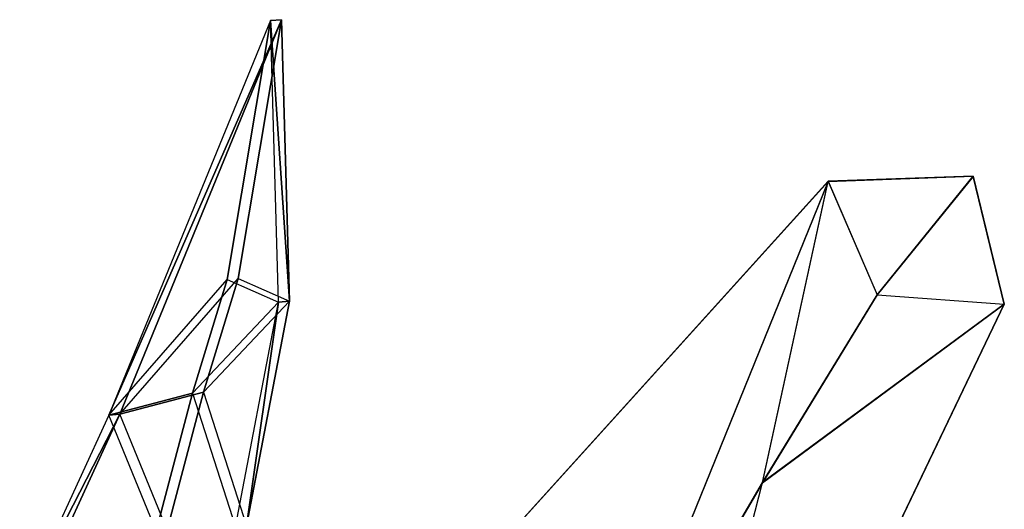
# Model space of a CAD drawing. Header units: metres. Extents: x -305 to 296, y -370 to 370.
# Tile 13 of 13: x 2 to 296, y 224 to 370. Entities that reach past the tile are written whole.
import ezdxf

# ---------------------------------------------------------------- set-up
doc = ezdxf.new("R2010")
doc.units = ezdxf.units.M

msp = doc.modelspace()

# ---------------------------------------------------------------- linework, layer by layer
for points in [[(80.2435, 370.038, -94.9362), (76.9406, 369.78, -92.6948), (28.7551, 252.15, -177.255)], [(80.2435, 370.038, -94.9362), (28.7551, 252.15, -177.255), (32.058, 252.408, -179.496)], [(28.7551, 252.15, -177.255), (64.0278, 292.604, -120.615), (76.9406, 369.78, -92.6948)], [(32.058, 252.408, -179.496), (67.3307, 292.862, -122.857), (80.2435, 370.038, -94.9362)], [(76.9406, 369.78, -92.6948), (64.0278, 292.604, -120.615), (79.3839, 285.862, -98.7632)], [(80.2435, 370.038, -94.9362), (67.3307, 292.862, -122.857), (82.6868, 286.12, -101.005)], [(82.6868, 286.12, -101.005), (76.9406, 369.78, -92.6948), (80.2435, 370.038, -94.9362)], [(82.6868, 286.12, -101.005), (79.3839, 285.862, -98.7632), (76.9406, 369.78, -92.6948)], [(286.428, 323.357, -226.333), (286.425, 323.316, -230.333), (243.199, 321.811, -230.333)], [(286.428, 323.357, -226.333), (243.199, 321.811, -230.333), (243.202, 321.852, -226.333)], [(257.761, 287.987, -230.333), (286.425, 323.316, -230.333), (243.199, 321.811, -230.333)], [(257.764, 288.028, -226.333), (286.428, 323.357, -226.333), (243.202, 321.852, -226.333)], [(257.761, 287.987, -230.333), (295.659, 285.204, -230.333), (286.425, 323.316, -230.333)], [(257.764, 288.028, -226.333), (295.662, 285.245, -226.333), (286.428, 323.357, -226.333)], [(295.662, 285.245, -226.333), (286.425, 323.316, -230.333), (286.428, 323.357, -226.333)], [(295.662, 285.245, -226.333), (295.659, 285.204, -230.333), (286.425, 323.316, -230.333)], [(243.202, 321.852, -226.333), (243.199, 321.811, -230.333), (80.5861, 141.904, -230.333)], [(243.202, 321.852, -226.333), (80.5861, 141.904, -230.333), (80.5892, 141.945, -226.333)], [(243.199, 321.811, -230.333), (168.521, 137.786, -230.333), (80.5861, 141.904, -230.333)], [(243.202, 321.852, -226.333), (168.524, 137.828, -226.333), (80.5892, 141.945, -226.333)], [(223.569, 232.007, -230.333), (243.199, 321.811, -230.333), (168.521, 137.786, -230.333)], [(223.572, 232.049, -226.333), (243.202, 321.852, -226.333), (168.524, 137.828, -226.333)], [(243.199, 321.811, -230.333), (257.761, 287.987, -230.333), (223.569, 232.007, -230.333)], [(243.202, 321.852, -226.333), (257.764, 288.028, -226.333), (223.572, 232.049, -226.333)], [(53.6866, 258.744, -139.755), (28.7551, 252.15, -177.255), (64.0278, 292.604, -120.615)], [(56.9896, 259.002, -141.997), (32.058, 252.408, -179.496), (67.3307, 292.862, -122.857)], [(64.0278, 292.604, -120.615), (79.3839, 285.862, -98.7632), (53.6866, 258.744, -139.755)], [(67.3307, 292.862, -122.857), (82.6868, 286.12, -101.005), (56.9896, 259.002, -141.997)], [(295.659, 285.204, -230.333), (223.569, 232.007, -230.333), (257.761, 287.987, -230.333)], [(295.662, 285.245, -226.333), (223.572, 232.049, -226.333), (257.764, 288.028, -226.333)], [(66.5327, 218.876, -125.419), (79.3839, 285.862, -98.7632), (53.6866, 258.744, -139.755)], [(69.8357, 219.134, -127.66), (82.6868, 286.12, -101.005), (56.9896, 259.002, -141.997)], [(69.8357, 219.134, -127.66), (66.5327, 218.876, -125.419), (79.3839, 285.862, -98.7632)], [(69.8357, 219.134, -127.66), (79.3839, 285.862, -98.7632), (82.6868, 286.12, -101.005)], [(170.123, 23.0689, -226.333), (170.12, 23.0271, -230.333), (295.659, 285.204, -230.333)], [(170.12, 23.0271, -230.333), (223.569, 232.007, -230.333), (295.659, 285.204, -230.333)], [(170.123, 23.0689, -226.333), (223.572, 232.049, -226.333), (295.662, 285.245, -226.333)], [(170.123, 23.0689, -226.333), (295.659, 285.204, -230.333), (295.662, 285.245, -226.333)], [(42.9168, 217.665, -160.359), (28.7551, 252.15, -177.255), (53.6866, 258.744, -139.755)], [(46.2198, 217.923, -162.6), (32.058, 252.408, -179.496), (56.9896, 259.002, -141.997)], [(42.9168, 217.665, -160.359), (53.6866, 258.744, -139.755), (66.5327, 218.876, -125.419)], [(46.2198, 217.923, -162.6), (56.9896, 259.002, -141.997), (69.8357, 219.134, -127.66)], [(32.058, 252.408, -179.496), (28.7551, 252.15, -177.255), (2.23044, 194.317, -223.005)], [(32.058, 252.408, -179.496), (2.23044, 194.317, -223.005), (5.53339, 194.576, -225.246)], [(46.2198, 217.923, -162.6), (32.058, 252.408, -179.496), (5.53339, 194.576, -225.246)], [(42.9168, 217.665, -160.359), (28.7551, 252.15, -177.255), (2.23044, 194.317, -223.005)], [(168.521, 137.786, -230.333), (170.12, 23.0271, -230.333), (223.569, 232.007, -230.333)], [(168.524, 137.828, -226.333), (170.123, 23.0689, -226.333), (223.572, 232.049, -226.333)]]:
    msp.add_3dface(points)

doc.saveas('drawing.dxf')
